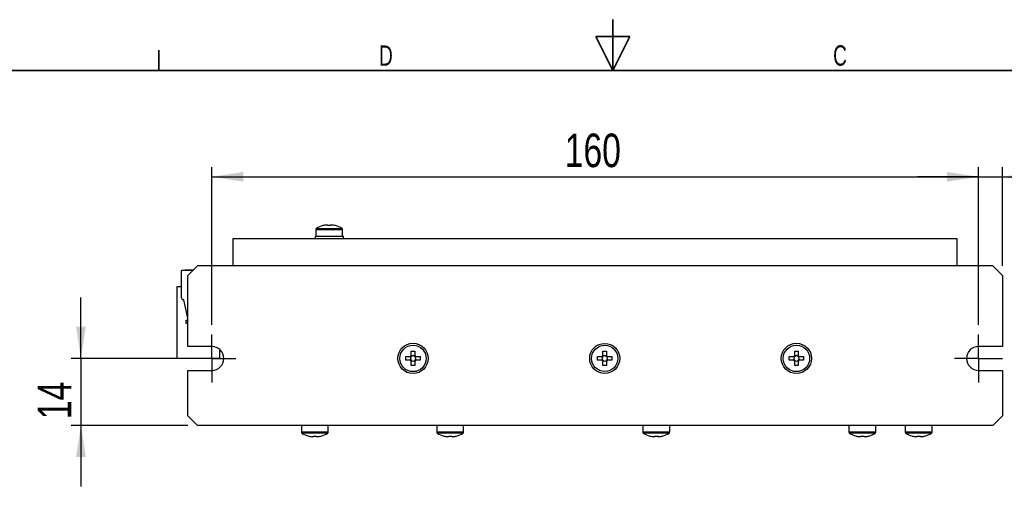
# Model space of a CAD drawing. Header units: millimetres. Extents: x 0 to 297, y 0 to 210.
# Tile 33 of 34: x 87 to 190, y 157 to 206. Entities that reach past the tile are written whole.
import ezdxf

# ---------------------------------------------------------------- set-up
doc = ezdxf.new("R2010")
doc.units = ezdxf.units.MM
doc.layers.add('圖框', color=7, linetype='Continuous', lineweight=35)
doc.layers.add('圖框文字', color=5, linetype='Continuous')
doc.layers.add('標註文字', color=5, linetype='Continuous')
doc.styles.add('SLDTEXTSTYLE0', font='TXT', dxfattribs={"width": 0.7})
doc.styles.add('SLDTEXTSTYLE9', font='TXT', dxfattribs={"width": 0.75})
doc.dimstyles.new('SLDDIMSTYLE0', dxfattribs={"dimtxt": 3.5, "dimasz": 3.302, "dimexe": 0, "dimexo": 0.0625, "dimgap": 0.875, "dimtad": 1, "dimdec": 0, "dimlfac": 2, "dimrnd": 1e-09, "dimzin": 12, "dimdsep": 46, "dimtxsty": 'SLDTEXTSTYLE9', "dimsah": 1, "dimcen": 0.09, "dimadec": 0, "dimazin": 3, "dimtfac": 1, "dimtdec": 0, "dimtofl": 0, "dimtmove": 0, "dimatfit": 3, "dimfxl": 1, "dimfrac": 2, "dimtolj": 1, "dimtzin": 12, "dimarcsym": 0})
doc.dimstyles.new('SLDDIMSTYLE1', dxfattribs={"dimtxt": 3.5, "dimasz": 3.302, "dimexe": 0, "dimexo": 0.0625, "dimgap": 0.875, "dimtad": 1, "dimdec": 0, "dimlfac": 2, "dimrnd": 1e-09, "dimzin": 12, "dimdsep": 46, "dimtxsty": 'SLDTEXTSTYLE9', "dimsah": 1, "dimcen": 0.09, "dimadec": 0, "dimazin": 3, "dimtfac": 1, "dimtdec": 0, "dimtmove": 0, "dimatfit": 0, "dimfxl": 1, "dimfrac": 2, "dimtolj": 1, "dimtzin": 12, "dimarcsym": 0})
doc.dimstyles.new('SLDDIMSTYLE2', dxfattribs={"dimtxt": 3.5, "dimasz": 3.302, "dimexe": 0, "dimexo": 0.0625, "dimgap": 0.875, "dimtad": 1, "dimdec": 0, "dimlfac": 2, "dimrnd": 1e-09, "dimzin": 12, "dimdsep": 46, "dimtxsty": 'SLDTEXTSTYLE9', "dimsah": 1, "dimcen": 0.09, "dimadec": 0, "dimazin": 3, "dimtfac": 1, "dimtmove": 0, "dimatfit": 0, "dimfxl": 1, "dimfrac": 2, "dimtolj": 1, "dimtzin": 12, "dimarcsym": 0})

# ---------------------------------------------------------------- blocks, each defined once
blk = doc.blocks.new('_D_2')
at = {"layer": '標註文字'}
for p, q in [((107.34, 174.28), (107.34, 190.73)), ((187.34, 174.28), (187.34, 190.73)), ((107.34, 189.73), (187.34, 189.73))]:
    blk.add_line(p, q, dxfattribs=at)
for points in [[(107.34, 189.73), (110.65, 189.22), (110.65, 190.24)], [(187.34, 189.73), (184.04, 190.24), (184.04, 189.22)]]:
    blk.add_solid(points, dxfattribs=at)
at = {"layer": '標註文字', "insert": (144.17, 194.24), "char_height": 3.5, "attachment_point": 1, "style": 'SLDTEXTSTYLE9'}
blk.add_mtext('160', dxfattribs=at)
blk = doc.blocks.new('_D_3')
at = {"layer": '標註文字'}
for p, q in [((187.34, 174.28), (187.34, 190.73)), ((189.84, 180.43), (189.84, 190.73)), ((187.34, 189.73), (180.99, 189.73)), ((187.34, 189.73), (189.84, 189.73)), ((189.84, 189.73), (196.92, 189.73))]:
    blk.add_line(p, q, dxfattribs=at)
for points in [[(187.34, 189.73), (184.04, 190.24), (184.04, 189.22)], [(189.84, 189.73), (193.15, 189.22), (193.15, 190.24)]]:
    blk.add_solid(points, dxfattribs=at)
at = {"layer": '標註文字', "insert": (194.33, 194.24), "char_height": 3.5, "attachment_point": 1, "style": 'SLDTEXTSTYLE9'}
blk.add_mtext('5', dxfattribs=at)
blk = doc.blocks.new('_D_4')
at = {"layer": '標註文字'}
for p, q in [((204.71, 172.03), (204.71, 181.56)), ((190.84, 172.03), (205.71, 172.03)), ((204.71, 169.53), (204.71, 172.03)), ((190.84, 169.53), (205.71, 169.53)), ((204.71, 169.53), (204.71, 163.18))]:
    blk.add_line(p, q, dxfattribs=at)
for points in [[(204.71, 172.03), (205.22, 175.34), (204.2, 175.34)], [(204.71, 169.53), (204.2, 166.23), (205.22, 166.23)]]:
    blk.add_solid(points, dxfattribs=at)
at = {"layer": '標註文字', "insert": (200.2, 178.97), "char_height": 3.5, "attachment_point": 1, "rotation": 90, "style": 'SLDTEXTSTYLE9'}
blk.add_mtext('5', dxfattribs=at)
blk = doc.blocks.new('_D_5')
at = {"layer": '標註文字'}
for p, q in [((93.69, 170.78), (93.69, 177.13)), ((103.84, 170.78), (92.69, 170.78)), ((93.69, 170.78), (93.69, 163.78)), ((104.84, 163.78), (92.69, 163.78)), ((93.69, 163.78), (93.69, 157.43))]:
    blk.add_line(p, q, dxfattribs=at)
for points in [[(93.69, 170.78), (94.2, 174.09), (93.19, 174.09)], [(93.69, 163.78), (93.19, 160.48), (94.2, 160.48)]]:
    blk.add_solid(points, dxfattribs=at)
at = {"layer": '標註文字', "insert": (89.18, 164.44), "char_height": 3.5, "attachment_point": 1, "rotation": 90, "style": 'SLDTEXTSTYLE9'}
blk.add_mtext('14', dxfattribs=at)
blk = doc.blocks.new('SW_CENTERMARKSYMBOL_0')
at = {"layer": '標註文字', "color": 0}
for p, q in [((0, 1.25), (0, 2.5)), ((0, 0), (0, 1.25)), ((-1.25, 0), (-2.5, 0)), ((0, 0), (-1.25, 0)), ((0, 0), (0, -1.25)), ((0, 0), (1.25, 0)), ((1.25, 0), (2.5, 0)), ((0, -1.25), (0, -2.5))]:
    blk.add_line(p, q, dxfattribs=at)
blk = doc.blocks.new('SW_CENTERMARKSYMBOL_1')
at = {"layer": '標註文字', "color": 0}
for p, q in [((0, 1.25), (0, 2.5)), ((0, 0), (0, 1.25)), ((-1.25, 0), (-2.5, 0)), ((0, 0), (-1.25, 0)), ((0, 0), (0, -1.25)), ((0, 0), (1.25, 0)), ((1.25, 0), (2.5, 0)), ((0, -1.25), (0, -2.5))]:
    blk.add_line(p, q, dxfattribs=at)

msp = doc.modelspace()

# ---------------------------------------------------------------- linework, layer by layer
at = {"color": 7, "linetype": 'Continuous', "lineweight": 25}
for p, q in [((118.19, 184.23), (118.19, 183.53)), ((118.94, 184.64), (118.94, 184.65)), ((119.31, 184.71), (119.41, 184.71)), ((119.41, 184.71), (119.41, 184.64)), ((119.78, 184.64), (119.78, 184.71)), ((119.78, 184.71), (119.88, 184.71)), ((120.25, 184.65), (120.25, 184.64)), ((120.99, 183.53), (120.99, 184.23)), ((109.59, 183.28), (185.09, 183.28)), ((109.59, 180.43), (109.59, 183.28)), ((118.12, 183.53), (118.12, 183.28)), ((118.12, 183.53), (121.07, 183.53)), ((121.07, 183.28), (121.07, 183.53)), ((185.09, 183.28), (185.09, 180.43)), ((104.18, 177.11), (104.18, 179.96)), ((105.37, 179.96), (104.18, 179.96)), ((105.41, 180), (104.54, 180)), ((104.54, 180), (104.54, 179.96)), ((105.84, 180.43), (104.84, 179.43)), ((109.59, 180.43), (105.84, 180.43)), ((185.09, 180.43), (109.59, 180.43)), ((188.84, 180.43), (185.09, 180.43)), ((189.84, 179.43), (188.84, 180.43)), ((104.84, 172.03), (104.84, 179.43)), ((189.84, 179.43), (189.84, 172.03)), ((103.69, 178.28), (104.18, 178.28)), ((103.69, 178.28), (103.69, 170.78)), ((104.43, 176.88), (104.4, 176.88)), ((104.84, 174.97), (104.43, 176.88)), ((104.68, 174.41), (104.68, 174.76)), ((104.68, 174.76), (104.84, 174.76)), ((104.84, 174.41), (104.68, 174.41)), ((107.34, 172.03), (104.84, 172.03)), ((108.19, 170.78), (108.19, 171.7)), ((189.84, 172.03), (187.34, 172.03)), ((108.19, 170.78), (103.69, 170.78)), ((127.59, 170.6), (127.59, 170.97)), ((127.59, 170.97), (128.05, 170.97)), ((128.05, 170.6), (127.59, 170.6)), ((128.09, 170.91), (128.09, 170.97)), ((128.09, 170.6), (128.09, 170.66)), ((128.16, 171.53), (128.53, 171.53)), ((128.16, 171.08), (128.16, 171.53)), ((128.16, 171.03), (128.22, 171.03)), ((128.22, 170.53), (128.16, 170.53)), ((128.47, 171.03), (128.53, 171.03)), ((128.53, 170.53), (128.47, 170.53)), ((128.53, 171.53), (128.53, 171.08)), ((128.59, 170.97), (128.59, 170.91)), ((128.59, 170.66), (128.59, 170.6)), ((128.64, 170.97), (129.09, 170.97)), ((129.09, 170.6), (128.64, 170.6)), ((129.09, 170.97), (129.09, 170.6)), ((147.59, 170.6), (147.59, 170.97)), ((147.59, 170.97), (148.05, 170.97)), ((148.05, 170.6), (147.59, 170.6)), ((148.09, 170.91), (148.09, 170.97)), ((148.09, 170.6), (148.09, 170.66)), ((148.16, 171.53), (148.53, 171.53)), ((148.16, 171.08), (148.16, 171.53)), ((148.16, 171.03), (148.22, 171.03)), ((148.22, 170.53), (148.16, 170.53)), ((148.47, 171.03), (148.53, 171.03)), ((148.53, 170.53), (148.47, 170.53)), ((148.53, 171.53), (148.53, 171.08)), ((148.59, 170.97), (148.59, 170.91)), ((148.59, 170.66), (148.59, 170.6)), ((148.64, 170.97), (149.09, 170.97)), ((149.09, 170.6), (148.64, 170.6)), ((149.09, 170.97), (149.09, 170.6)), ((167.59, 170.6), (167.59, 170.97)), ((167.59, 170.97), (168.05, 170.97)), ((168.05, 170.6), (167.59, 170.6)), ((168.09, 170.91), (168.09, 170.97)), ((168.09, 170.6), (168.09, 170.66)), ((168.16, 171.53), (168.53, 171.53)), ((168.16, 171.08), (168.16, 171.53)), ((168.16, 171.03), (168.22, 171.03)), ((168.22, 170.53), (168.16, 170.53)), ((168.47, 171.03), (168.53, 171.03)), ((168.53, 170.53), (168.47, 170.53)), ((168.53, 171.53), (168.53, 171.08)), ((168.59, 170.97), (168.59, 170.91)), ((168.59, 170.66), (168.59, 170.6)), ((168.64, 170.97), (169.09, 170.97)), ((169.09, 170.6), (168.64, 170.6)), ((169.09, 170.97), (169.09, 170.6)), ((104.84, 164.78), (104.84, 169.53)), ((104.84, 169.53), (107.34, 169.53)), ((128.16, 170.03), (128.16, 170.49)), ((128.53, 170.03), (128.16, 170.03)), ((128.53, 170.49), (128.53, 170.03)), ((148.16, 170.03), (148.16, 170.49)), ((148.53, 170.03), (148.16, 170.03)), ((148.53, 170.49), (148.53, 170.03)), ((168.16, 170.03), (168.16, 170.49)), ((168.53, 170.03), (168.16, 170.03)), ((168.53, 170.49), (168.53, 170.03)), ((187.34, 169.53), (189.84, 169.53)), ((189.84, 169.53), (189.84, 164.78)), ((104.84, 164.78), (105.84, 163.78)), ((188.84, 163.78), (189.84, 164.78)), ((188.84, 163.78), (105.84, 163.78)), ((116.69, 163.78), (116.69, 163.09)), ((119.49, 163.09), (119.49, 163.78)), ((130.82, 163.78), (130.82, 163.09)), ((133.62, 163.09), (133.62, 163.78)), ((152.32, 163.78), (152.32, 163.09)), ((155.12, 163.09), (155.12, 163.78)), ((173.82, 163.78), (173.82, 163.09)), ((176.62, 163.09), (176.62, 163.78)), ((179.69, 163.78), (179.69, 163.09)), ((182.49, 163.09), (182.49, 163.78)), ((117.44, 162.67), (117.44, 162.68)), ((117.91, 162.61), (117.81, 162.61)), ((117.91, 162.68), (117.91, 162.61)), ((118.28, 162.61), (118.28, 162.68)), ((118.38, 162.61), (118.28, 162.61)), ((118.75, 162.68), (118.75, 162.67)), ((131.56, 162.67), (131.57, 162.68)), ((132.03, 162.61), (131.94, 162.61)), ((132.03, 162.68), (132.03, 162.61)), ((132.4, 162.61), (132.4, 162.68)), ((132.5, 162.61), (132.4, 162.61)), ((132.87, 162.68), (132.87, 162.67)), ((153.06, 162.67), (153.07, 162.68)), ((153.53, 162.61), (153.44, 162.61)), ((153.53, 162.68), (153.53, 162.61)), ((153.9, 162.61), (153.9, 162.68)), ((154, 162.61), (153.9, 162.61)), ((154.37, 162.68), (154.37, 162.67)), ((174.56, 162.67), (174.57, 162.68)), ((175.03, 162.61), (174.94, 162.61)), ((175.03, 162.68), (175.03, 162.61)), ((175.4, 162.61), (175.4, 162.68)), ((175.5, 162.61), (175.4, 162.61)), ((175.87, 162.68), (175.87, 162.67)), ((180.44, 162.67), (180.44, 162.68)), ((180.91, 162.61), (180.81, 162.61)), ((180.91, 162.68), (180.91, 162.61)), ((181.28, 162.61), (181.28, 162.68)), ((181.38, 162.61), (181.28, 162.61)), ((181.75, 162.68), (181.75, 162.67))]:
    msp.add_line(p, q, dxfattribs=at)
at = {"color": 8, "linetype": 'Continuous', "lineweight": 25}
for p, q in [((118.19, 184.23), (120.99, 184.23)), ((118.26, 184.35), (120.93, 184.35)), ((119.49, 163.09), (116.69, 163.09)), ((119.43, 162.97), (116.76, 162.97)), ((133.62, 163.09), (130.82, 163.09)), ((133.56, 162.97), (130.88, 162.97)), ((155.12, 163.09), (152.32, 163.09)), ((155.06, 162.97), (152.38, 162.97)), ((175.22, 163.09), (173.82, 163.09)), ((175.22, 162.97), (173.88, 162.97)), ((176.62, 163.09), (175.22, 163.09)), ((176.56, 162.97), (175.22, 162.97)), ((182.49, 163.09), (179.69, 163.09)), ((182.43, 162.97), (179.76, 162.97))]:
    msp.add_line(p, q, dxfattribs=at)
at = {"color": 7, "linetype": 'Continuous', "lineweight": 25}
for centre, radius in [((128.34, 170.78), 1.58), ((128.34, 170.78), 1.38), ((148.34, 170.78), 1.57), ((148.34, 170.78), 1.37), ((168.34, 170.78), 1.58), ((168.34, 170.78), 1.38)]:
    msp.add_circle(centre, radius, dxfattribs=at)
for centre, radius, start, end in [((118.33, 184.23), 0.135, 122.336, 180), ((119.59, 182.23), 2.5, 105.2193, 122.336), ((119.59, 182.23), 2.49, 96.5034, 105.1879), ((119.59, 181.91), 2.74, 86.1266, 93.8734), ((119.59, 182.23), 2.49, 74.8121, 83.4966), ((119.59, 182.23), 2.5, 57.664, 74.7807), ((120.86, 184.23), 0.135, 0, 57.664), ((104.4, 177.11), 0.225, 180, 270), ((107.34, 170.78), 1.25, 270, 90), ((187.34, 170.78), 1.25, 90, 270), ((128.34, 170.78), 0.348, 122.0857, 147.9143), ((128.34, 170.78), 0.348, 212.0857, 237.9143), ((128.34, 170.78), 0.278, 153.5619, 206.4381), ((128.34, 170.78), 0.278, 138.2818, 153.5619), ((128.34, 170.78), 0.278, 206.4381, 221.7182), ((128.34, 170.78), 0.278, 131.7182, 138.2818), ((128.34, 170.78), 0.278, 221.7182, 228.2818), ((128.34, 170.78), 0.278, 116.4381, 131.7182), ((128.34, 170.78), 0.278, 228.2818, 243.5619), ((128.34, 170.78), 0.278, 63.5619, 116.4381), ((128.34, 170.78), 0.278, 243.5619, 296.4381), ((128.34, 170.78), 0.278, 48.2818, 63.5619), ((128.34, 170.78), 0.278, 296.4381, 311.7182), ((128.34, 170.78), 0.348, 32.0857, 57.9143), ((128.34, 170.78), 0.278, 41.7182, 48.2818), ((128.34, 170.78), 0.348, 302.0857, 327.9143), ((128.34, 170.78), 0.278, 311.7182, 318.2818), ((128.34, 170.78), 0.278, 26.4381, 41.7182), ((128.34, 170.78), 0.278, 318.2818, 333.5619), ((128.34, 170.78), 0.278, 333.5619, 26.4381), ((148.34, 170.78), 0.348, 122.0857, 147.9143), ((148.34, 170.78), 0.348, 212.0857, 237.9143), ((148.34, 170.78), 0.278, 153.5619, 206.4381), ((148.34, 170.78), 0.278, 138.2818, 153.5619), ((148.34, 170.78), 0.278, 206.4381, 221.7182), ((148.34, 170.78), 0.278, 131.7182, 138.2818), ((148.34, 170.78), 0.278, 221.7182, 228.2818), ((148.34, 170.78), 0.278, 116.4381, 131.7182), ((148.34, 170.78), 0.278, 228.2818, 243.5619), ((148.34, 170.78), 0.278, 63.5619, 116.4381), ((148.34, 170.78), 0.278, 243.5619, 296.4381), ((148.34, 170.78), 0.278, 48.2818, 63.5619), ((148.34, 170.78), 0.278, 296.4381, 311.7182), ((148.34, 170.78), 0.348, 32.0857, 57.9143), ((148.34, 170.78), 0.278, 41.7182, 48.2818), ((148.34, 170.78), 0.348, 302.0857, 327.9143), ((148.34, 170.78), 0.278, 311.7182, 318.2818), ((148.34, 170.78), 0.278, 26.4381, 41.7182), ((148.34, 170.78), 0.278, 318.2818, 333.5619), ((148.34, 170.78), 0.278, 333.5619, 26.4381), ((168.34, 170.78), 0.348, 122.0857, 147.9143), ((168.34, 170.78), 0.348, 212.0857, 237.9143), ((168.34, 170.78), 0.278, 153.5619, 206.4381), ((168.34, 170.78), 0.278, 138.2818, 153.5619), ((168.34, 170.78), 0.278, 206.4381, 221.7182), ((168.34, 170.78), 0.278, 131.7182, 138.2818), ((168.34, 170.78), 0.278, 221.7182, 228.2818), ((168.34, 170.78), 0.278, 116.4381, 131.7182), ((168.34, 170.78), 0.278, 228.2818, 243.5619), ((168.34, 170.78), 0.278, 63.5619, 116.4381), ((168.34, 170.78), 0.278, 243.5619, 296.4381), ((168.34, 170.78), 0.278, 48.2818, 63.5619), ((168.34, 170.78), 0.278, 296.4381, 311.7182), ((168.34, 170.78), 0.348, 32.0857, 57.9143), ((168.34, 170.78), 0.278, 41.7182, 48.2818), ((168.34, 170.78), 0.348, 302.0857, 327.9143), ((168.34, 170.78), 0.278, 311.7182, 318.2818), ((168.34, 170.78), 0.278, 26.4381, 41.7182), ((168.34, 170.78), 0.278, 318.2818, 333.5619), ((168.34, 170.78), 0.278, 333.5619, 26.4381), ((116.83, 163.09), 0.135, 180, 237.664), ((118.09, 165.08), 2.5, 237.664, 254.7807), ((118.09, 165.08), 2.49, 254.8121, 263.4966), ((118.09, 165.41), 2.74, 266.1266, 273.8734), ((118.09, 165.08), 2.49, 276.5034, 285.1879), ((118.09, 165.08), 2.5, 285.2193, 302.336), ((119.36, 163.09), 0.135, 302.336, 0), ((130.95, 163.09), 0.135, 180, 237.664), ((132.22, 165.08), 2.5, 237.664, 254.7807), ((132.22, 165.08), 2.49, 254.8121, 263.4966), ((132.22, 165.41), 2.74, 266.1266, 273.8734), ((132.22, 165.08), 2.49, 276.5034, 285.1879), ((132.22, 165.08), 2.5, 285.2193, 302.336), ((133.48, 163.09), 0.135, 302.336, 0), ((152.45, 163.09), 0.135, 180, 237.664), ((153.72, 165.08), 2.5, 237.664, 254.7807), ((153.72, 165.08), 2.49, 254.8121, 263.4966), ((153.72, 165.41), 2.74, 266.1266, 273.8734), ((153.72, 165.08), 2.49, 276.5034, 285.1879), ((153.72, 165.08), 2.5, 285.2193, 302.336), ((154.98, 163.09), 0.135, 302.336, 0), ((173.95, 163.09), 0.135, 180, 237.664), ((175.22, 165.08), 2.5, 237.664, 254.7807), ((175.22, 165.08), 2.49, 254.8121, 263.4966), ((175.22, 165.41), 2.74, 266.1266, 273.8734), ((175.22, 165.08), 2.49, 276.5034, 285.1879), ((175.22, 165.08), 2.5, 285.2193, 302.336), ((176.48, 163.09), 0.135, 302.336, 0), ((179.83, 163.09), 0.135, 180, 237.664), ((181.09, 165.08), 2.5, 237.664, 254.7807), ((181.09, 165.08), 2.49, 254.8121, 263.4966), ((181.09, 165.41), 2.74, 266.1266, 273.8734), ((181.09, 165.08), 2.49, 276.5034, 285.1879), ((181.09, 165.08), 2.5, 285.2193, 302.336), ((182.36, 163.09), 0.135, 302.336, 0)]:
    msp.add_arc(centre, radius, start, end, dxfattribs=at)
for centre, major_axis, start_param, end_param in [((128.31, 170.78), (0.248, 0), 2.613204, 3.669981), ((128.34, 170.82), (0, 0.248), 5.754797, 6.811574), ((128.34, 170.75), (0, 0.248), 2.613204, 3.669981), ((128.38, 170.78), (0.248, 0), 5.754797, 6.811574), ((148.31, 170.78), (0.248, 0), 2.613204, 3.669981), ((148.34, 170.82), (0, 0.248), 5.754797, 6.811574), ((148.34, 170.75), (0, 0.248), 2.613204, 3.669981), ((148.38, 170.78), (0.248, 0), 5.754797, 6.811574), ((168.31, 170.78), (0.248, 0), 2.613204, 3.669981), ((168.34, 170.82), (0, 0.248), 5.754797, 6.811574), ((168.34, 170.75), (0, 0.248), 2.613204, 3.669981), ((168.38, 170.78), (0.248, 0), 5.754797, 6.811574)]:
    msp.add_ellipse(centre, major_axis=major_axis, ratio=0.990116, start_param=start_param, end_param=end_param, dxfattribs=at)
for points, knots in [([(128.14, 170.97), (128.13, 170.97), (128.1, 170.97), (128.07, 170.97), (128.05, 170.97), (128.05, 170.97)], [0, 0, 0, 0, 0.24456, 0.87353, 1, 1, 1, 1]), ([(128.05, 170.6), (128.05, 170.6), (128.07, 170.6), (128.1, 170.6), (128.13, 170.6), (128.14, 170.6)], [0, 0, 0, 0, 0.12647, 0.75544, 1, 1, 1, 1]), ([(128.16, 171.08), (128.16, 171.07), (128.16, 171.05), (128.16, 171.03), (128.16, 171), (128.16, 170.99)], [0, 0, 0, 0, 0.12647, 0.75544, 1, 1, 1, 1]), ([(128.16, 170.58), (128.16, 170.57), (128.16, 170.54), (128.16, 170.51), (128.16, 170.49), (128.16, 170.49)], [0, 0, 0, 0, 0.24456, 0.87353, 1, 1, 1, 1]), ([(128.53, 170.99), (128.53, 171), (128.53, 171.03), (128.53, 171.05), (128.53, 171.07), (128.53, 171.08)], [0, 0, 0, 0, 0.24456, 0.87353, 1, 1, 1, 1]), ([(128.53, 170.49), (128.53, 170.49), (128.53, 170.51), (128.53, 170.54), (128.53, 170.57), (128.53, 170.58)], [0, 0, 0, 0, 0.12647, 0.75544, 1, 1, 1, 1]), ([(128.64, 170.97), (128.63, 170.97), (128.61, 170.97), (128.59, 170.97), (128.56, 170.97), (128.55, 170.97)], [0, 0, 0, 0, 0.12647, 0.75544, 1, 1, 1, 1]), ([(128.55, 170.6), (128.56, 170.6), (128.59, 170.6), (128.61, 170.6), (128.63, 170.6), (128.64, 170.6)], [0, 0, 0, 0, 0.24456, 0.87353, 1, 1, 1, 1]), ([(148.14, 170.97), (148.13, 170.97), (148.1, 170.97), (148.07, 170.97), (148.05, 170.97), (148.05, 170.97)], [0, 0, 0, 0, 0.24456, 0.87353, 1, 1, 1, 1]), ([(148.05, 170.6), (148.05, 170.6), (148.07, 170.6), (148.1, 170.6), (148.13, 170.6), (148.14, 170.6)], [0, 0, 0, 0, 0.12647, 0.75544, 1, 1, 1, 1]), ([(148.16, 171.08), (148.16, 171.07), (148.16, 171.05), (148.16, 171.03), (148.16, 171), (148.16, 170.99)], [0, 0, 0, 0, 0.12647, 0.75544, 1, 1, 1, 1]), ([(148.16, 170.58), (148.16, 170.57), (148.16, 170.54), (148.16, 170.51), (148.16, 170.49), (148.16, 170.49)], [0, 0, 0, 0, 0.24456, 0.87353, 1, 1, 1, 1]), ([(148.53, 170.99), (148.53, 171), (148.53, 171.03), (148.53, 171.05), (148.53, 171.07), (148.53, 171.08)], [0, 0, 0, 0, 0.24456, 0.87353, 1, 1, 1, 1]), ([(148.53, 170.49), (148.53, 170.49), (148.53, 170.51), (148.53, 170.54), (148.53, 170.57), (148.53, 170.58)], [0, 0, 0, 0, 0.12647, 0.75544, 1, 1, 1, 1]), ([(148.64, 170.97), (148.63, 170.97), (148.61, 170.97), (148.59, 170.97), (148.56, 170.97), (148.55, 170.97)], [0, 0, 0, 0, 0.12647, 0.75544, 1, 1, 1, 1]), ([(148.55, 170.6), (148.56, 170.6), (148.59, 170.6), (148.61, 170.6), (148.63, 170.6), (148.64, 170.6)], [0, 0, 0, 0, 0.24456, 0.87353, 1, 1, 1, 1]), ([(168.14, 170.97), (168.13, 170.97), (168.1, 170.97), (168.07, 170.97), (168.05, 170.97), (168.05, 170.97)], [0, 0, 0, 0, 0.24456, 0.87353, 1, 1, 1, 1]), ([(168.05, 170.6), (168.05, 170.6), (168.07, 170.6), (168.1, 170.6), (168.13, 170.6), (168.14, 170.6)], [0, 0, 0, 0, 0.12647, 0.75544, 1, 1, 1, 1]), ([(168.16, 171.08), (168.16, 171.07), (168.16, 171.05), (168.16, 171.03), (168.16, 171), (168.16, 170.99)], [0, 0, 0, 0, 0.12647, 0.75544, 1, 1, 1, 1]), ([(168.16, 170.58), (168.16, 170.57), (168.16, 170.54), (168.16, 170.51), (168.16, 170.49), (168.16, 170.49)], [0, 0, 0, 0, 0.24456, 0.87353, 1, 1, 1, 1]), ([(168.53, 170.99), (168.53, 171), (168.53, 171.03), (168.53, 171.05), (168.53, 171.07), (168.53, 171.08)], [0, 0, 0, 0, 0.24456, 0.87353, 1, 1, 1, 1]), ([(168.53, 170.49), (168.53, 170.49), (168.53, 170.51), (168.53, 170.54), (168.53, 170.57), (168.53, 170.58)], [0, 0, 0, 0, 0.12647, 0.75544, 1, 1, 1, 1]), ([(168.64, 170.97), (168.63, 170.97), (168.61, 170.97), (168.59, 170.97), (168.56, 170.97), (168.55, 170.97)], [0, 0, 0, 0, 0.12647, 0.75544, 1, 1, 1, 1]), ([(168.55, 170.6), (168.56, 170.6), (168.59, 170.6), (168.61, 170.6), (168.63, 170.6), (168.64, 170.6)], [0, 0, 0, 0, 0.24456, 0.87353, 1, 1, 1, 1])]:
    msp.add_open_spline(points, degree=3, knots=knots, dxfattribs=at)
at = {"layer": '圖框'}
for p, q in [((149.2, 200.82), (149.2, 206.13)), ((147.43, 204.36), (150.97, 204.36)), ((149.2, 200.82), (147.43, 204.36)), ((150.97, 204.36), (149.2, 200.82)), ((101.83, 202.94), (101.83, 200.82)), ((290.63, 200.82), (7.78, 200.82))]:
    msp.add_line(p, q, dxfattribs=at)

# ---------------------------------------------------------------- block references
at = {"layer": '標註文字'}
for name, p in [('SW_CENTERMARKSYMBOL_0', (107.34, 170.78)), ('SW_CENTERMARKSYMBOL_1', (187.34, 170.78))]:
    msp.add_blockref(name, p, dxfattribs=at)

# ---------------------------------------------------------------- texts
at = {"layer": '圖框文字', "char_height": 2.12, "attachment_point": 2, "style": 'SLDTEXTSTYLE0'}
for s, insert in [('D', (125.51, 203.44)), ('C', (172.89, 203.45))]:
    msp.add_mtext(s, dxfattribs=dict(at, insert=insert))

# ---------------------------------------------------------------- dimensions: what is measured, and where the dimension line sits
at = {"layer": '標註文字'}
for base, p1, p2, dimstyle, picture, middle in [((187.34, 189.73), (107.34, 173.28), (187.34, 173.28), 'SLDDIMSTYLE0', '_D_2', (148.05, 189.73)), ((189.84, 189.73), (187.34, 173.28), (189.84, 179.43), 'SLDDIMSTYLE1', '_D_3', (195.63, 189.73))]:
    dim = msp.add_linear_dim(base=base, p1=p1, p2=p2, dimstyle=dimstyle, dxfattribs=at)
    dim.commit()
    dim.dimension.update_dxf_attribs({"geometry": picture, "text_midpoint": middle, "dimtype": 160})
for base, p1, p2, dimstyle, picture, middle in [((204.71, 172.03), (189.84, 169.53), (189.84, 172.03), 'SLDDIMSTYLE2', '_D_4', (204.71, 180.27)), ((93.69, 163.78), (104.84, 170.78), (105.84, 163.78), 'SLDDIMSTYLE1', '_D_5', (93.69, 167.02))]:
    dim = msp.add_linear_dim(base=base, p1=p1, p2=p2, angle=90, dimstyle=dimstyle, dxfattribs=at)
    dim.commit()
    dim.dimension.update_dxf_attribs({"geometry": picture, "text_midpoint": middle, "dimtype": 160})

doc.saveas('drawing.dxf')
